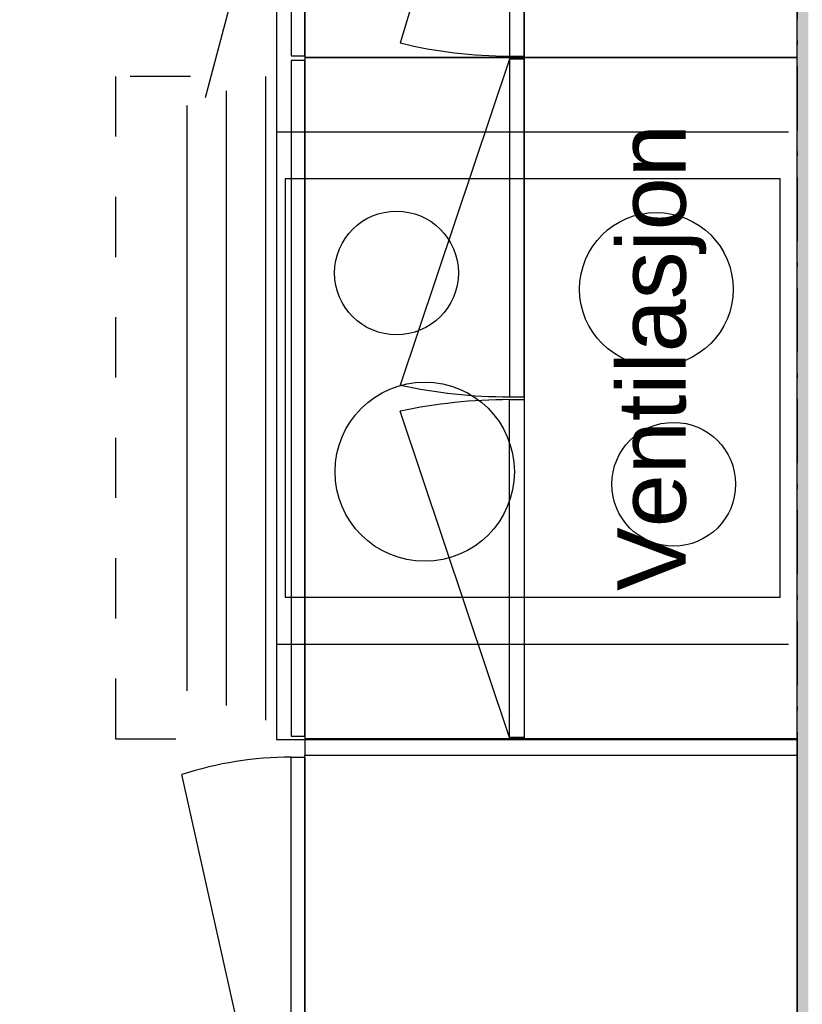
# Model space of a CAD drawing. Header units: millimetres. Extents: x -150 to 340931, y -1115 to 365939.
# Tile 183 of 253: x 301830 to 302747, y 354372 to 355525. Entities that reach past the tile are written whole.
import ezdxf
from ezdxf.enums import TextEntityAlignment as Align

# ---------------------------------------------------------------- set-up
doc = ezdxf.new("R2010")
doc.units = ezdxf.units.MM
doc.header["$LTSCALE"] = 0.5
doc.header["$MEASUREMENT"] = 0
for name, pattern in [('Over snittplan', [260, 150, -50, 10, -50]), ('PLINE', [0]), ('Små Stiplet', [282.222222, 141.111111, -141.111111])]:
    doc.linetypes.add(name, pattern=pattern)
for name, color, linetype in [('0(Nye konstruksjoner)', 7, 'Continuous'), ('232- Ikke-bærende yttervegger (Skravur)(Nye konstruksjoner)', 7, 'Continuous'), ('232- Ikke-bærende yttervegger(Nye konstruksjoner)', 7, 'Continuous'), ('273- Kjøkkeninnredning(Nye konstruksjoner)', 7, 'Continuous'), ('842-M___1_50 Målsetting bygning', 7, 'Continuous'), ('842-M___1_50 Målsetting bygning(Nye konstruksjoner)', 7, 'Continuous'), ('862- M___Nettoareal(Nye konstruksjoner)', 7, 'Continuous'), ('862- M___Nettoareal(Polylinje)(Nye konstruksjoner)', 7, 'Continuous'), ('862- M___Nettoareal(Tekst)(Nye konstruksjoner)', 7, 'Continuous'), ('878- Annen overflate_visuell informasjon(Nye konstruksjoner)', 7, 'Continuous')]:
    doc.layers.add(name, color=color, linetype=linetype)
doc.layers.add('236- Innvendig kledning og overflate(Nye konstruksjoner)', color=7, linetype='Continuous', lineweight=0)
doc.styles.add('GENERATED_STYLE_1', font='txt')
doc.styles.add('GENERATED_STYLE_3', font='arial.ttf')
doc.dimstyles.new('GENERATED_STYLE__1', dxfattribs={"dimtxt": 100, "dimasz": 95, "dimexe": 0.18, "dimexo": 0.0625, "dimgap": 0, "dimtad": 1, "dimtih": 1, "dimtoh": 1, "dimdec": 0, "dimzin": 0, "dimdsep": 46, "dimtxsty": 'GENERATED_STYLE_3', "dimblk": 'ARROWHEAD_6', "dimblk1": 'ARROWHEAD_6', "dimblk2": 'ARROWHEAD_6', "dimcen": 0.09, "dimse1": 1, "dimse2": 1, "dimclrd": 256, "dimclre": 256, "dimclrt": 256, "dimadec": 1, "dimazin": 0, "dimtfac": 1, "dimtdec": 4, "dimtmove": 0, "dimatfit": 3, "dimfxl": 1, "dimtolj": 1, "dimtzin": 0, "dimarcsym": 0})

# ---------------------------------------------------------------- blocks, each defined once
blk = doc.blocks.new('LEILIGHET 6__3', base_point=(300468.6, 348580.7))
at = {"layer": '862- M___Nettoareal(Polylinje)(Nye konstruksjoner)', "linetype": 'PLINE', "flags": 128}
blk.add_lwpolyline([(302741, 356380.7), (294611, 356380.7), (294611, 348080.7), (297926, 348080.7), (297926, 349780.7), (302741, 349780.7)], close=True, dxfattribs=at)
at = {"layer": '862- M___Nettoareal(Tekst)(Nye konstruksjoner)', "style": 'GENERATED_STYLE_1'}
for tag, p in [('DUMMY_861', (296702.3, 358220.7)), ('ROOM_NAME', (295965.1, 358170.8)), ('DUMMY_862', (295965.1, 358032.4))]:
    blk.add_attdef(tag, text='', height=100, dxfattribs=at).set_placement(p, align=Align.TOP_LEFT)
blk = doc.blocks.new('STUE__7', base_point=(299299.5, 355025.2))
at = {"layer": '862- M___Nettoareal(Polylinje)(Nye konstruksjoner)', "linetype": 'PLINE', "flags": 128}
blk.add_lwpolyline([(298050, 349780.7), (302741, 349780.7), (302741, 356380.7), (298050, 356380.7), (298050, 355490.7), (298050, 354480.7)], close=True, dxfattribs=at)
at = {"layer": '862- M___Nettoareal(Tekst)(Nye konstruksjoner)', "style": 'GENERATED_STYLE_1'}
for tag, p in [('DUMMY_861', (299523.6, 355213.4)), ('ROOM_NAME', (299075.4, 355163.6)), ('DUMMY_862', (299075.4, 355025.2))]:
    blk.add_attdef(tag, text='', height=100, dxfattribs=at).set_placement(p, align=Align.TOP_LEFT)
blk = doc.blocks.new('7.01.05 Three Drawer unit[6]', base_point=(302164, 355480.7))
at = {"layer": '273- Kjøkkeninnredning(Nye konstruksjoner)', "linetype": 'PLINE'}
for p, q in [((302118, 355458.7), (302118, 354704.7)), ((302072, 355441.7), (302072, 354721.7)), ((302026, 355424.7), (302026, 354738.7))]:
    blk.add_line(p, q, dxfattribs=at)
at = {"layer": '273- Kjøkkeninnredning(Nye konstruksjoner)', "linetype": 'PLINE', "flags": 128}
for points in [[(302164, 355477.4), (302148, 355477.4), (302148, 354685.9), (302164, 354685.9)], [(302164, 355480.7), (302164, 354682.7), (302741, 354682.7), (302741, 355480.7)]]:
    blk.add_lwpolyline(points, close=True, dxfattribs=at)
blk = doc.blocks.new('7.01.10 Corner bench 90[292]', base_point=(301841, 356380.7))
at = {"layer": '273- Kjøkkeninnredning(Nye konstruksjoner)', "linetype": 'PLINE'}
for p, q in [((301841, 356380.7), (301841, 355803.7)), ((302741, 356380.7), (301841, 356380.7)), ((302741, 355480.7), (302741, 356380.7)), ((301841, 355803.7), (302164, 355803.7)), ((301843, 355803.7), (301843, 355787.7)), ((302164, 355803.7), (301843, 355803.7)), ((302164, 355803.7), (302164, 355480.7)), ((302164, 355482.7), (302164, 355803.7)), ((301843, 355787.7), (302148, 355787.7)), ((301843, 355787.6), (302122, 355712.8)), ((302148, 355787.7), (302148, 355482.7)), ((302122, 355712.8), (302047.2, 355433.6)), ((302148, 355482.7), (302164, 355482.7)), ((302164, 355480.7), (302741, 355480.7))]:
    blk.add_line(p, q, dxfattribs=at)
blk = doc.blocks.new('7.06.01 Worktop[304]', base_point=(302131, 356380.7))
at = {"layer": '273- Kjøkkeninnredning(Nye konstruksjoner)', "linetype": 'PLINE'}
for p, q in [((302131, 356380.7), (302131, 354681.7)), ((302741, 354681.7), (302741, 356380.7)), ((302131, 354681.7), (302741, 354681.7))]:
    blk.add_line(p, q, dxfattribs=at)
blk = doc.blocks.new('Innebygget koketopp[305]', base_point=(302131, 354793.6))
at = {"layer": '273- Kjøkkeninnredning(Nye konstruksjoner)', "linetype": 'PLINE'}
for p, q in [((302131, 355393.6), (302731, 355393.6)), ((302131, 354793.6), (302731, 354793.6))]:
    blk.add_line(p, q, dxfattribs=at)
at = {"layer": '273- Kjøkkeninnredning(Nye konstruksjoner)', "linetype": 'PLINE', "flags": 128}
blk.add_lwpolyline([(302141, 354848.6), (302721, 354848.6), (302721, 355338.6), (302141, 355338.6)], close=True, dxfattribs=at)
at = {"layer": '273- Kjøkkeninnredning(Nye konstruksjoner)', "linetype": 'PLINE'}
for centre, radius in [((302271.5, 355228.4), 72.5), ((302576, 355209.3), 90), ((302304.6, 354995.6), 105), ((302596.3, 354980.9), 72.5)]:
    blk.add_circle(centre, radius, dxfattribs=at)
blk = doc.blocks.new('7.05.08 Cabinet for integrated fridge[307]', base_point=(302164, 354064.7))
at = {"layer": '273- Kjøkkeninnredning(Nye konstruksjoner)', "linetype": 'PLINE'}
blk.add_line((302148, 354067.1), (302020, 354640.8), dxfattribs=at)
at = {"layer": '273- Kjøkkeninnredning(Nye konstruksjoner)', "linetype": 'PLINE', "flags": 128}
for points in [[(302164, 354067.1), (302148, 354067.1), (302148, 354661.2), (302164, 354661.2)], [(302164, 354064.7), (302164, 354663.7), (302741, 354663.7), (302741, 354064.7)]]:
    blk.add_lwpolyline(points, close=True, dxfattribs=at)
at = {"layer": '273- Kjøkkeninnredning(Nye konstruksjoner)', "linetype": 'PLINE'}
blk.add_ellipse((302148, 354062.2), major_axis=(0, 599), ratio=0.825718, start_param=0, end_param=0.261799, dxfattribs=at)
blk = doc.blocks.new('7.01.21 Cabinet Side[308]', base_point=(302164, 354682.7))
at = {"layer": '273- Kjøkkeninnredning(Nye konstruksjoner)', "linetype": 'PLINE'}
for p, q in [((302164, 354682.7), (302164, 354663.7)), ((302741, 354682.7), (302164, 354682.7)), ((302741, 354663.7), (302741, 354682.7)), ((302164, 354663.7), (302741, 354663.7))]:
    blk.add_line(p, q, dxfattribs=at)
blk = doc.blocks.new('7.04.02 Top Cabinet with 2 doors[311]', base_point=(302421, 355480.7))
at = {"layer": '273- Kjøkkeninnredning(Nye konstruksjoner)', "linetype": 'PLINE'}
for p, q in [((302404, 355479), (302276, 355096.9)), ((302404, 354684.3), (302276, 355066.4))]:
    blk.add_line(p, q, dxfattribs=at)
at = {"layer": '273- Kjøkkeninnredning(Nye konstruksjoner)', "linetype": 'PLINE', "flags": 128}
for points in [[(302421, 355479), (302404, 355479), (302404, 355083.3), (302421, 355083.3)], [(302421, 355480.7), (302421, 354682.7), (302741, 354682.7), (302741, 355480.7)], [(302421, 354684.3), (302404, 354684.3), (302404, 355080), (302421, 355080)]]:
    blk.add_lwpolyline(points, close=True, dxfattribs=at)
at = {"layer": '273- Kjøkkeninnredning(Nye konstruksjoner)', "linetype": 'PLINE'}
for centre, start_param, end_param in [((302404, 355482.3), 4.45059, 4.712389), ((302404, 354681), 1.570796, 1.832596)]:
    blk.add_ellipse(centre, major_axis=(494.6, 0), ratio=0.806704, start_param=start_param, end_param=end_param, dxfattribs=at)
blk = doc.blocks.new('*D774')
at = {"layer": '842-M___1_50 Målsetting bygning(Nye konstruksjoner)', "linetype": 'PLINE'}
for p, q in [((276294.5, 363585.1), (276294.5, 363772.6)), ((335668.8, 363585.1), (335668.8, 363772.6)), ((276344.5, 363728.9), (276244.5, 363628.9)), ((335618.8, 363628.9), (335718.8, 363728.9)), ((276219.5, 363678.9), (276294.5, 363678.9)), ((276294.5, 363678.9), (335668.8, 363678.9)), ((335668.8, 363678.9), (335743.8, 363678.9))]:
    blk.add_line(p, q, dxfattribs=at)
at = {"layer": '842-M___1_50 Målsetting bygning(Nye konstruksjoner)', "insert": (305772, 363698.9), "char_height": 100, "attachment_point": 7, "style": 'GENERATED_STYLE_3'}
blk.add_mtext('\\A1;{\\pql;\\fArial|b0|i0|c0|p0;\\W1.000000;59\xa0374}', dxfattribs=at)
blk = doc.blocks.new('ARROWHEAD_6')
at = {"linetype": 'Continuous'}
for p, q in [((-0.5, -0.5), (0.5, 0.5)), ((0, 0), (-1, 0))]:
    blk.add_line(p, q, dxfattribs=at)
blk = doc.blocks.new('*D835')
at = {"layer": '842-M___1_50 Målsetting bygning', "linetype": 'PLINE'}
for p, q in [((302120, 357516.3), (302120, 357703.8)), ((302803, 357516.3), (302803, 357703.8)), ((302170, 357660.1), (302070, 357560.1)), ((302853, 357660.1), (302753, 357560.1)), ((302120, 357610.1), (302803, 357610.1))]:
    blk.add_line(p, q, dxfattribs=at)
at = {"layer": '842-M___1_50 Målsetting bygning', "insert": (302347.1, 357630.1), "char_height": 100, "attachment_point": 7, "style": 'GENERATED_STYLE_3'}
blk.add_mtext('\\A1;{\\pql;\\fArial|b0|i0|c0|p0;\\W1.000000;683}', dxfattribs=at)
blk = doc.blocks.new('7.04.01 Top Cabinet with 1 door[373]', base_point=(302421, 355930.7))
at = {"layer": '273- Kjøkkeninnredning(Nye konstruksjoner)', "linetype": 'PLINE'}
blk.add_line((302404, 355928.8), (302276, 355497.8), dxfattribs=at)
at = {"layer": '273- Kjøkkeninnredning(Nye konstruksjoner)', "linetype": 'PLINE', "flags": 128}
for points in [[(302421, 355928.8), (302404, 355928.8), (302404, 355482.5), (302421, 355482.5)], [(302421, 355930.7), (302421, 355480.7), (302741, 355480.7), (302741, 355930.7)]]:
    blk.add_lwpolyline(points, close=True, dxfattribs=at)
at = {"layer": '273- Kjøkkeninnredning(Nye konstruksjoner)', "linetype": 'PLINE'}
blk.add_ellipse((302404, 355932.5), major_axis=(494.6, 0), ratio=0.909817, start_param=4.45059, end_param=4.712389, dxfattribs=at)

msp = doc.modelspace()

# ---------------------------------------------------------------- hatches: boundary and pattern name
at = {"layer": '232- Ikke-bærende yttervegger (Skravur)(Nye konstruksjoner)', "linetype": 'Continuous'}
h = msp.add_hatch(dxfattribs=at)
h.set_pattern_fill('Prikker_tett', color=256, style=0, pattern_type=2)
h.set_pattern_definition([(0, (0, 0), (0, 43.30127), [0, -25]), (0, (12.5, 21.65), (0, 43.30127), [0, -25])])
h.paths.add_polyline_path([(302741, 356380.6), (302741, 351077.7), (302754, 351077.7), (302754, 356380.6)])

# ---------------------------------------------------------------- linework, layer by layer
at = {"layer": '232- Ikke-bærende yttervegger(Nye konstruksjoner)', "linetype": 'Over snittplan', "flags": 128}
msp.add_lwpolyline([(302741, 356380.6), (302741, 349780.7)], dxfattribs=at)
at = {"layer": '236- Innvendig kledning og overflate(Nye konstruksjoner)', "linetype": 'PLINE', "flags": 128}
msp.add_lwpolyline([(302741, 356380.6), (302741, 351077.7)], dxfattribs=at)
at = {"layer": '878- Annen overflate_visuell informasjon(Nye konstruksjoner)', "linetype": 'Små Stiplet'}
msp.add_lwpolyline([(302030.2, 355458.7), (301942.4, 355458.7), (301942.4, 354682.7), (302053.2, 354682.7)], dxfattribs=at)

# ---------------------------------------------------------------- block references
at = {"layer": '273- Kjøkkeninnredning(Nye konstruksjoner)', "linetype": 'PLINE'}
for name, p in [('7.01.10 Corner bench 90[292]', (301841, 356380.7)), ('7.06.01 Worktop[304]', (302131, 356380.7)), ('7.04.01 Top Cabinet with 1 door[373]', (302421, 355930.7)), ('7.01.05 Three Drawer unit[6]', (302164, 355480.7)), ('7.04.02 Top Cabinet with 2 doors[311]', (302421, 355480.7)), ('Innebygget koketopp[305]', (302131, 354793.6)), ('7.01.21 Cabinet Side[308]', (302164, 354682.7)), ('7.05.08 Cabinet for integrated fridge[307]', (302164, 354064.7))]:
    msp.add_blockref(name, p, dxfattribs=at)
at = {"layer": '862- M___Nettoareal(Nye konstruksjoner)', "linetype": 'Continuous'}
for name, p in [('LEILIGHET 6__3', (300468.6, 348580.7)), ('STUE__7', (299299.5, 355025.2))]:
    msp.add_blockref(name, p, dxfattribs=at)

# ---------------------------------------------------------------- texts
at = {"layer": '0(Nye konstruksjoner)', "linetype": 'Continuous', "insert": (302634.5, 355129.3), "char_height": 80, "attachment_point": 8, "rotation": 89.9999, "style": 'GENERATED_STYLE_3'}
msp.add_mtext('\\A1;{\\pqc;\\fArial|b0|i0|c0|p0;\\W1.000000;Ventilasjon}', dxfattribs=at)

# ---------------------------------------------------------------- dimensions: what is measured, and where the dimension line sits
at = {"layer": '842-M___1_50 Målsetting bygning', "linetype": 'Continuous'}
dim = msp.add_linear_dim(base=(302803, 357610.1), p1=(302120, 356780.6), p2=(302803, 353080.7), dimstyle='GENERATED_STYLE__1', dxfattribs=at)
dim.commit()
dim.dimension.update_dxf_attribs({"geometry": '*D835', "text_midpoint": (302461.2, 357680.1), "dimtype": 160})
at = {"layer": '842-M___1_50 Målsetting bygning(Nye konstruksjoner)', "linetype": 'Continuous'}
dim = msp.add_linear_dim(base=(335668.8, 363678.9), p1=(276294.5, 358685.2), p2=(335668.8, 339845.1), dimstyle='GENERATED_STYLE__1', dxfattribs=at)
dim.commit()
dim.dimension.update_dxf_attribs({"geometry": '*D774', "text_midpoint": (305981.5, 363748.9), "dimtype": 160})

doc.saveas('drawing.dxf')
